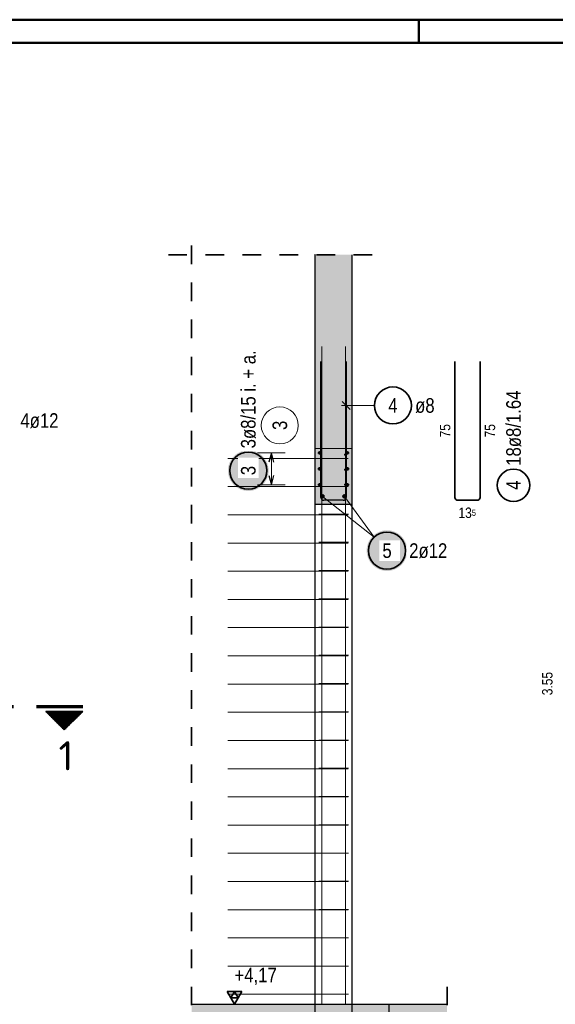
# Model space of a CAD drawing. Header units: millimetres. Extents: x -12.7 to 49.1, y -8.7 to 26.3.
# Tile 17 of 35: x 17.8 to 20.7, y 15.7 to 21. Entities that reach past the tile are written whole.
import ezdxf
from ezdxf.enums import TextEntityAlignment as Align

# ---------------------------------------------------------------- set-up
doc = ezdxf.new("R2010")
doc.units = ezdxf.units.MM
doc.linetypes.add('DASHDOTX2', pattern=[2, 1, -0.5, 0, -0.5])
doc.linetypes.add('HIDDEN', pattern=[0.375, 0.25, -0.125])
doc.layers.add('nplo Bewehrung', color=7, linetype='Continuous', lineweight=20)
doc.styles.add('Arial Narrow', font='ARIALN.TTF')
doc.styles.add('isocp', font='isocp', dxfattribs={"width": 1.1})
doc.linetypes.add('STRAKON_Linetype_13', pattern='A,15,[130,ltypeshp.shx,S=1.875,R=-30,X=0,Y=0],-1.875,[130,ltypeshp.shx,S=1.875,R=-30,X=0,Y=0]', length=16.875)

msp = doc.modelspace()

# ---------------------------------------------------------------- hatches: boundary and pattern name
at = {"lineweight": 13, "true_color": 0xd7ffd7}
for points in [[(19.44, 18.7111), (19.64, 18.7111), (19.6399, 19.7566), (19.44, 19.7566)], [(19.64, 18.4111), (19.64, 18.7111), (19.44, 18.7111), (19.44, 18.4111)], [(18.7736, 15.4311), (20.1534, 15.4311), (20.1534, 15.7111), (18.7736, 15.7111)]]:
    msp.add_hatch(color=254, dxfattribs=at).paths.add_polyline_path(points)
at = {"lineweight": 25, "true_color": 0xffffff}
msp.add_hatch(color=7, dxfattribs=at).paths.add_polyline_path([(19.1896, 18.5915), (19.1895, 18.5953), (19.1893, 18.5992), (19.189, 18.603), (19.1885, 18.6068), (19.1879, 18.6106), (19.1872, 18.6144), (19.1863, 18.6181), (19.1853, 18.6218), (19.1842, 18.6255), (19.183, 18.6291), (19.1816, 18.6327), (19.1801, 18.6362), (19.1785, 18.6397), (19.1767, 18.6431), (19.1749, 18.6465), (19.1729, 18.6498), (19.1708, 18.653), (19.1686, 18.6561), (19.1663, 18.6592), (19.1639, 18.6622), (19.1613, 18.6651), (19.1587, 18.6679), (19.156, 18.6706), (19.1532, 18.6732), (19.1503, 18.6758), (19.1473, 18.6782), (19.1443, 18.6805), (19.1411, 18.6827), (19.1379, 18.6848), (19.1346, 18.6867), (19.1312, 18.6886), (19.1278, 18.6904), (19.1243, 18.692), (19.1208, 18.6935), (19.1172, 18.6949), (19.1136, 18.6961), (19.1099, 18.6972), (19.1062, 18.6982), (19.1025, 18.6991), (19.0987, 18.6998), (19.0949, 18.7004), (19.0911, 18.7009), (19.0873, 18.7012), (19.0834, 18.7014), (19.0796, 18.7015), (19.0758, 18.7014), (19.0719, 18.7012), (19.0681, 18.7009), (19.0643, 18.7004), (19.0605, 18.6998), (19.0567, 18.6991), (19.053, 18.6982), (19.0493, 18.6972), (19.0456, 18.6961), (19.042, 18.6949), (19.0384, 18.6935), (19.0349, 18.692), (19.0314, 18.6904), (19.028, 18.6886), (19.0246, 18.6867), (19.0213, 18.6848), (19.0181, 18.6827), (19.0149, 18.6805), (19.0119, 18.6782), (19.0089, 18.6758), (19.006, 18.6732), (19.0032, 18.6706), (19.0005, 18.6679), (18.9979, 18.6651), (18.9953, 18.6622), (18.9929, 18.6592), (18.9906, 18.6561), (18.9884, 18.653), (18.9863, 18.6498), (18.9843, 18.6465), (18.9825, 18.6431), (18.9807, 18.6397), (18.9791, 18.6362), (18.9776, 18.6327), (18.9762, 18.6291), (18.975, 18.6255), (18.9739, 18.6218), (18.9729, 18.6181), (18.972, 18.6144), (18.9713, 18.6106), (18.9707, 18.6068), (18.9702, 18.603), (18.9699, 18.5992), (18.9697, 18.5953), (18.9696, 18.5915), (18.9697, 18.5876), (18.9699, 18.5838), (18.9702, 18.58), (18.9707, 18.5762), (18.9713, 18.5724), (18.972, 18.5686), (18.9729, 18.5649), (18.9739, 18.5612), (18.975, 18.5575), (18.9762, 18.5539), (18.9776, 18.5503), (18.9791, 18.5467), (18.9807, 18.5433), (18.9825, 18.5398), (18.9843, 18.5365), (18.9863, 18.5332), (18.9884, 18.53), (18.9906, 18.5268), (18.9929, 18.5238), (18.9953, 18.5208), (18.9979, 18.5179), (19.0005, 18.5151), (19.0032, 18.5124), (19.006, 18.5097), (19.0089, 18.5072), (19.0119, 18.5048), (19.0149, 18.5025), (19.0181, 18.5003), (19.0213, 18.4982), (19.0246, 18.4962), (19.028, 18.4944), (19.0314, 18.4926), (19.0349, 18.491), (19.0384, 18.4895), (19.042, 18.4881), (19.0456, 18.4869), (19.0493, 18.4857), (19.053, 18.4848), (19.0567, 18.4839), (19.0605, 18.4832), (19.0643, 18.4826), (19.0681, 18.4821), (19.0719, 18.4818), (19.0758, 18.4816), (19.0796, 18.4815), (19.0834, 18.4816), (19.0873, 18.4818), (19.0911, 18.4821), (19.0949, 18.4826), (19.0987, 18.4832), (19.1025, 18.4839), (19.1062, 18.4848), (19.1099, 18.4857), (19.1136, 18.4869), (19.1172, 18.4881), (19.1208, 18.4895), (19.1243, 18.491), (19.1278, 18.4926), (19.1312, 18.4944), (19.1346, 18.4962), (19.1379, 18.4982), (19.1411, 18.5003), (19.1443, 18.5025), (19.1473, 18.5048), (19.1503, 18.5072), (19.1532, 18.5097), (19.156, 18.5124), (19.1587, 18.5151), (19.1613, 18.5179), (19.1639, 18.5208), (19.1663, 18.5238), (19.1686, 18.5268), (19.1708, 18.53), (19.1729, 18.5332), (19.1749, 18.5365), (19.1767, 18.5398), (19.1785, 18.5433), (19.1801, 18.5467), (19.1816, 18.5503), (19.183, 18.5539), (19.1842, 18.5575), (19.1853, 18.5612), (19.1863, 18.5649), (19.1872, 18.5686), (19.1879, 18.5724), (19.1885, 18.5762), (19.189, 18.58), (19.1893, 18.5838)])
at = {"lineweight": 50, "true_color": 0xffffff}
msp.add_hatch(color=7, dxfattribs=at).paths.add_polyline_path([(19.9387, 18.1597), (19.9386, 18.1635), (19.9384, 18.1673), (19.9381, 18.1712), (19.9376, 18.175), (19.937, 18.1788), (19.9363, 18.1825), (19.9354, 18.1863), (19.9344, 18.19), (19.9333, 18.1937), (19.9321, 18.1973), (19.9307, 18.2009), (19.9292, 18.2044), (19.9276, 18.2079), (19.9258, 18.2113), (19.924, 18.2147), (19.922, 18.218), (19.9199, 18.2212), (19.9177, 18.2243), (19.9154, 18.2274), (19.913, 18.2304), (19.9105, 18.2333), (19.9078, 18.2361), (19.9051, 18.2388), (19.9023, 18.2414), (19.8994, 18.2439), (19.8964, 18.2463), (19.8934, 18.2487), (19.8902, 18.2509), (19.887, 18.253), (19.8837, 18.2549), (19.8803, 18.2568), (19.8769, 18.2585), (19.8734, 18.2602), (19.8699, 18.2617), (19.8663, 18.263), (19.8627, 18.2643), (19.859, 18.2654), (19.8553, 18.2664), (19.8516, 18.2673), (19.8478, 18.268), (19.844, 18.2686), (19.8402, 18.2691), (19.8364, 18.2694), (19.8325, 18.2696), (19.8287, 18.2697), (19.8249, 18.2696), (19.821, 18.2694), (19.8172, 18.2691), (19.8134, 18.2686), (19.8096, 18.268), (19.8058, 18.2673), (19.8021, 18.2664), (19.7984, 18.2654), (19.7947, 18.2643), (19.7911, 18.263), (19.7875, 18.2617), (19.784, 18.2602), (19.7805, 18.2585), (19.7771, 18.2568), (19.7737, 18.2549), (19.7704, 18.253), (19.7672, 18.2509), (19.764, 18.2487), (19.761, 18.2463), (19.758, 18.2439), (19.7551, 18.2414), (19.7523, 18.2388), (19.7496, 18.2361), (19.747, 18.2333), (19.7444, 18.2304), (19.742, 18.2274), (19.7397, 18.2243), (19.7375, 18.2212), (19.7354, 18.218), (19.7334, 18.2147), (19.7316, 18.2113), (19.7298, 18.2079), (19.7282, 18.2044), (19.7267, 18.2009), (19.7253, 18.1973), (19.7241, 18.1937), (19.723, 18.19), (19.722, 18.1863), (19.7211, 18.1825), (19.7204, 18.1788), (19.7198, 18.175), (19.7193, 18.1712), (19.719, 18.1673), (19.7188, 18.1635), (19.7187, 18.1597), (19.7188, 18.1558), (19.719, 18.152), (19.7193, 18.1482), (19.7198, 18.1444), (19.7204, 18.1406), (19.7211, 18.1368), (19.722, 18.1331), (19.723, 18.1293), (19.7241, 18.1257), (19.7253, 18.122), (19.7267, 18.1185), (19.7282, 18.1149), (19.7298, 18.1114), (19.7316, 18.108), (19.7334, 18.1047), (19.7354, 18.1014), (19.7375, 18.0982), (19.7397, 18.095), (19.742, 18.0919), (19.7444, 18.089), (19.747, 18.0861), (19.7496, 18.0833), (19.7523, 18.0805), (19.7551, 18.0779), (19.758, 18.0754), (19.761, 18.073), (19.764, 18.0707), (19.7672, 18.0685), (19.7704, 18.0664), (19.7737, 18.0644), (19.7771, 18.0625), (19.7805, 18.0608), (19.784, 18.0592), (19.7875, 18.0577), (19.7911, 18.0563), (19.7947, 18.055), (19.7984, 18.0539), (19.8021, 18.0529), (19.8058, 18.0521), (19.8096, 18.0513), (19.8134, 18.0507), (19.8172, 18.0503), (19.821, 18.0499), (19.8249, 18.0497), (19.8287, 18.0497), (19.8325, 18.0497), (19.8364, 18.0499), (19.8402, 18.0503), (19.844, 18.0507), (19.8478, 18.0513), (19.8516, 18.0521), (19.8553, 18.0529), (19.859, 18.0539), (19.8627, 18.055), (19.8663, 18.0563), (19.8699, 18.0577), (19.8734, 18.0592), (19.8769, 18.0608), (19.8803, 18.0625), (19.8837, 18.0644), (19.887, 18.0664), (19.8902, 18.0685), (19.8934, 18.0707), (19.8964, 18.073), (19.8994, 18.0754), (19.9023, 18.0779), (19.9051, 18.0805), (19.9078, 18.0833), (19.9105, 18.0861), (19.913, 18.089), (19.9154, 18.0919), (19.9177, 18.095), (19.9199, 18.0982), (19.922, 18.1014), (19.924, 18.1047), (19.9258, 18.108), (19.9276, 18.1114), (19.9292, 18.1149), (19.9307, 18.1185), (19.9321, 18.122), (19.9333, 18.1257), (19.9344, 18.1293), (19.9354, 18.1331), (19.9363, 18.1368), (19.937, 18.1406), (19.9376, 18.1444), (19.9381, 18.1482), (19.9384, 18.152)])
at = {"lineweight": 50}
h = msp.add_hatch(dxfattribs=at)
h.set_pattern_fill('Mau', color=4, scale=0.01, angle=270, style=0, pattern_type=2)
h.set_pattern_definition([(270, (0, 0), (0.01, -2e-18), [])])
h.paths.add_polyline_path([(17.986, 17.2919), (18.086, 17.1919), (18.186, 17.2919)])

# ---------------------------------------------------------------- linework, layer by layer
at = {"color": 4, "linetype": 'Continuous', "lineweight": 50}
for p, q in [((43.75, 21.025), (0, 21.025)), ((20, 21.025), (20, 20.9)), ((43.625, 20.9), (0.5, 20.9))]:
    msp.add_line(p, q, dxfattribs=at)
at = {"color": 2, "linetype": 'HIDDEN', "lineweight": 35, "ltscale": 0.25}
for p, q in [((18.7736, 15.3061), (18.7736, 19.8816)), ((18.6486, 19.7566), (19.765, 19.7566)), ((20.1534, 15.3061), (20.1534, 15.8361))]:
    msp.add_line(p, q, dxfattribs=at)
at = {"color": 3, "linetype": 'Continuous', "lineweight": 25}
for p, q in [((19.4399, 18.7111), (19.4399, 19.7566)), ((19.6399, 18.7111), (19.6399, 19.7566)), ((19.4719, 18.4471), (19.472, 19.1811)), ((19.6079, 19.1811), (19.6079, 18.4471)), ((19.5858, 18.9652), (19.63, 18.921)), ((19.4399, 18.4111), (19.4399, 18.7111)), ((19.6399, 18.4111), (19.6399, 18.7111)), ((19.2046, 18.6871), (19.1912, 18.6371)), ((19.218, 18.6371), (19.2046, 18.6871)), ((19.1912, 18.5651), (19.2046, 18.5151)), ((19.2046, 18.5151), (19.218, 18.5651)), ((19.4399, 15.7111), (19.4399, 18.4111)), ((19.44, 18.4111), (19.64, 18.4111)), ((19.5919, 18.4311), (19.4879, 18.4311)), ((19.6399, 15.7111), (19.6399, 18.4111)), ((18.7736, 15.7111), (20.1534, 15.7111)), ((18.9652, 15.7111), (19.2299, 15.7111)), ((19.64, 15.7111), (19.94, 15.7111))]:
    msp.add_line(p, q, dxfattribs=at)
at = {"color": 2, "linetype": 'Continuous', "lineweight": 35}
for p, q in [((20.1955, 18.4471), (20.1955, 19.1811)), ((20.3315, 19.1811), (20.3315, 18.4471)), ((20.3155, 18.4311), (20.2115, 18.4311)), ((18.186, 17.2919), (17.986, 17.2919)), ((18.086, 17.1919), (17.986, 17.2919)), ((18.186, 17.2919), (18.086, 17.1919)), ((19.044, 15.7793), (18.9652, 15.7793)), ((18.9652, 15.7793), (19.0046, 15.7111)), ((19.0046, 15.7793), (18.9849, 15.7452)), ((18.9849, 15.7452), (19.0243, 15.7452)), ((19.0046, 15.7111), (19.044, 15.7793)), ((19.0243, 15.7452), (19.0046, 15.7793))]:
    msp.add_line(p, q, dxfattribs=at)
at = {"color": 5, "linetype": 'Continuous', "lineweight": 18}
for p, q in [((19.7606, 18.9431), (19.5829, 18.9431)), ((19.2796, 18.6871), (19.1296, 18.6871)), ((19.2046, 18.6871), (19.2046, 18.5151)), ((19.1296, 18.5151), (19.2796, 18.5151)), ((19.4809, 18.4521), (19.7592, 18.2315)), ((19.5989, 18.4521), (19.7592, 18.2315))]:
    msp.add_line(p, q, dxfattribs=at)
at = {"color": 6, "linetype": 'STRAKON_Linetype_13', "lineweight": 13, "ltscale": 0.01}
msp.add_line((19.44, 18.7111), (19.64, 18.7111), dxfattribs=at)
at = {"color": 1, "linetype": 'DASHDOTX2', "lineweight": 70, "ltscale": 0.25}
msp.add_line((18.186, 17.3169), (17.536, 17.3169), dxfattribs=at)
at = {"color": 3, "linetype": 'HIDDEN', "lineweight": 25, "ltscale": 0.25}
for p, q in [((19.4399, 15.4311), (19.4399, 15.7111)), ((19.6399, 15.4311), (19.6399, 15.7111)), ((19.8399, 15.4311), (19.8399, 15.7111))]:
    msp.add_line(p, q, dxfattribs=at)
at = {"color": 9, "linetype": 'Continuous', "lineweight": 0}
msp.add_circle((19.44, 19.7566), 0.00111, dxfattribs=at)
at = {"color": 2, "linetype": 'Continuous', "lineweight": 35}
for centre, radius in [((19.8606, 18.9431), 0.1), ((19.0796, 18.5915), 0.1), ((20.5121, 18.5123), 0.0875), ((19.8287, 18.1597), 0.1)]:
    msp.add_circle(centre, radius, dxfattribs=at)
at = {"color": 4, "linetype": 'Continuous', "lineweight": 50}
for centre, radius in [((19.4639, 18.6871), 0.004), ((19.4639, 18.6871), 0.004), ((19.4639, 18.6871), 0.0036), ((19.4639, 18.6871), 0.0028), ((19.4639, 18.6871), 0.002), ((19.4639, 18.6871), 0.0012), ((19.4639, 18.6871), 0.0004), ((19.6159, 18.6871), 0.004), ((19.6159, 18.6871), 0.004), ((19.6159, 18.6871), 0.0036), ((19.6159, 18.6871), 0.0028), ((19.6159, 18.6871), 0.002), ((19.6159, 18.6871), 0.0012), ((19.6159, 18.6871), 0.0004), ((19.4639, 18.6011), 0.004), ((19.4639, 18.6011), 0.004), ((19.4639, 18.6011), 0.0036), ((19.4639, 18.6011), 0.0028), ((19.4639, 18.6011), 0.002), ((19.4639, 18.6011), 0.0012), ((19.4639, 18.6011), 0.0004), ((19.6159, 18.6011), 0.004), ((19.6159, 18.6011), 0.004), ((19.6159, 18.6011), 0.0036), ((19.6159, 18.6011), 0.0028), ((19.6159, 18.6011), 0.002), ((19.6159, 18.6011), 0.0012), ((19.6159, 18.6011), 0.0004), ((19.4639, 18.5151), 0.004), ((19.4639, 18.5151), 0.004), ((19.4639, 18.5151), 0.0036), ((19.4639, 18.5151), 0.0028), ((19.4639, 18.5151), 0.002), ((19.4639, 18.5151), 0.0012), ((19.4639, 18.5151), 0.0004), ((19.6159, 18.5151), 0.004), ((19.6159, 18.5151), 0.004), ((19.6159, 18.5151), 0.0036), ((19.6159, 18.5151), 0.0028), ((19.6159, 18.5151), 0.002), ((19.6159, 18.5151), 0.0012), ((19.6159, 18.5151), 0.0004), ((19.4809, 18.4521), 0.006), ((19.4809, 18.4521), 0.006), ((19.4809, 18.4521), 0.0054), ((19.4809, 18.4521), 0.0042), ((19.4809, 18.4521), 0.003), ((19.4809, 18.4521), 0.0018), ((19.4809, 18.4521), 0.0006), ((19.5989, 18.4521), 0.006), ((19.5989, 18.4521), 0.006), ((19.5989, 18.4521), 0.0054), ((19.5989, 18.4521), 0.0042), ((19.5989, 18.4521), 0.003), ((19.5989, 18.4521), 0.0018), ((19.5989, 18.4521), 0.0006)]:
    msp.add_circle(centre, radius, dxfattribs=at)
at = {"color": 3, "linetype": 'Continuous', "lineweight": 25}
for centre, start, end in [((19.4879, 18.4471), 179.9993, 270), ((19.5919, 18.4471), 270, 0)]:
    msp.add_arc(centre, 0.016, start, end, dxfattribs=at)
at = {"color": 2, "linetype": 'Continuous', "lineweight": 35}
for centre, start, end in [((20.2115, 18.4471), 179.9993, 270), ((20.3155, 18.4471), 270, 0)]:
    msp.add_arc(centre, 0.016, start, end, dxfattribs=at)
at = {"layer": 'nplo Bewehrung', "color": 9, "linetype": 'Continuous', "lineweight": 0}
for p, q in [((19.476, 15.7111), (19.476, 19.2611)), ((19.476, 15.7111), (19.476, 19.2611)), ((19.604, 15.7111), (19.604, 19.2611)), ((19.604, 15.7111), (19.604, 19.2611)), ((18.9699, 18.6571), (19.6199, 18.6571)), ((18.9699, 18.5049), (19.6199, 18.5049)), ((18.9699, 18.3527), (19.6199, 18.3527)), ((19.46, 18.3571), (19.62, 18.3571)), ((18.9699, 18.2004), (19.6199, 18.2004)), ((19.46, 18.2046), (19.62, 18.2046)), ((18.9699, 18.0482), (19.6199, 18.0482)), ((19.46, 18.0521), (19.62, 18.0521)), ((18.9699, 17.896), (19.6199, 17.896)), ((19.46, 17.8997), (19.62, 17.8997)), ((18.9699, 17.7438), (19.6199, 17.7438)), ((19.46, 17.7472), (19.62, 17.7472)), ((18.9699, 17.5916), (19.6199, 17.5916)), ((19.46, 17.5947), (19.62, 17.5947)), ((18.9699, 17.4394), (19.6199, 17.4394)), ((19.46, 17.4423), (19.62, 17.4423)), ((18.9699, 17.2872), (19.6199, 17.2872)), ((19.46, 17.2898), (19.62, 17.2898)), ((18.9699, 17.135), (19.6199, 17.135)), ((19.46, 17.1373), (19.62, 17.1373)), ((18.9699, 16.9828), (19.6199, 16.9828)), ((19.46, 16.9848), (19.62, 16.9848)), ((18.9699, 16.8306), (19.6199, 16.8306)), ((19.46, 16.8324), (19.62, 16.8324)), ((18.9699, 16.6783), (19.6199, 16.6783)), ((19.46, 16.6799), (19.62, 16.6799)), ((19.46, 16.5274), (19.62, 16.5274)), ((18.9699, 16.5261), (19.6199, 16.5261)), ((18.9699, 16.3739), (19.6199, 16.3739)), ((19.46, 16.375), (19.62, 16.375)), ((18.9699, 16.2217), (19.6199, 16.2217)), ((19.46, 16.2225), (19.62, 16.2225)), ((18.9699, 16.0695), (19.6199, 16.0695)), ((19.46, 16.07), (19.62, 16.07)), ((18.9699, 15.9173), (19.6199, 15.9173)), ((19.46, 15.9176), (19.62, 15.9176)), ((18.9699, 15.7651), (19.6199, 15.7651)), ((19.46, 15.7651), (19.62, 15.7651))]:
    msp.add_line(p, q, dxfattribs=at)
for centre in [(19.6029, 18.6771), (19.6029, 18.6771), (19.6029, 18.5961), (19.6029, 18.5961), (19.6029, 18.5151), (19.6029, 18.5151)]:
    msp.add_circle(centre, 0.004, dxfattribs=at)

# ---------------------------------------------------------------- texts
at = {"color": 2, "lineweight": 35, "style": 'isocp', "width": 1.15}
msp.add_text('1', height=0.1575, dxfattribs=at).set_placement((18.0951, 16.9737), align=Align.CENTER)
at = {"color": 2, "lineweight": 35, "attachment_point": 1, "rotation": 90, "line_spacing_factor": 0.9, "style": 'Arial Narrow'}
for s, insert, char_height in [('18ø8/1.64', (20.4727, 18.6173), 0.07875), ('4', (20.4727, 18.4875), 0.0788)]:
    msp.add_mtext(s, dxfattribs=dict(at, insert=insert, char_height=char_height))
at = {"color": 2, "lineweight": 35, "attachment_point": 1, "line_spacing_factor": 0.9, "style": 'Arial Narrow'}
for s, insert, char_height in [('4', (19.8358, 18.9825), 0.0788), ('ø8', (19.9806, 18.9825), 0.07875), (' +4,17', (18.9802, 15.908), 0.07875)]:
    msp.add_mtext(s, dxfattribs=dict(at, insert=insert, char_height=char_height))
at = {"color": 2, "lineweight": 35, "insert": (17.8489, 18.9012), "char_height": 0.07875, "attachment_point": 1, "line_spacing_factor": 0.9, "style": 'Arial Narrow', "bg_fill": 3, "box_fill_scale": 1.2, "bg_fill_color": 256, "bg_fill_true_color": 13158600, "bg_fill_transparency": 0}
msp.add_mtext('4ø12', dxfattribs=at)
at = {"color": 9, "lineweight": 0, "insert": (19.2104, 18.8105), "char_height": 0.0788, "attachment_point": 1, "rotation": 90, "line_spacing_factor": 0.9, "style": 'Arial Narrow'}
msp.add_mtext('3', dxfattribs=at)
at = {"color": 3, "lineweight": 25, "char_height": 0.05625, "attachment_point": 1, "line_spacing_factor": 0.9, "style": 'Arial Narrow'}
for s, insert, rotation in [('75', (20.1143, 18.7706), 89.9993), ('75', (20.3565, 18.7706), 90), ('3.55', (20.6662, 17.3792), 90)]:
    msp.add_mtext(s, dxfattribs=dict(at, insert=insert, rotation=rotation))
at = {"color": 3, "lineweight": 25, "insert": (20.2148, 18.392), "char_height": 0.05625, "attachment_point": 1, "line_spacing_factor": 0.9, "style": 'Arial Narrow'}
msp.add_mtext('13{\\A1;\\H.6x;\\S5;}', dxfattribs=at)

# ---------------------------------------------------------------- next in the draw order: texts
at = {"color": 2, "lineweight": 35, "attachment_point": 1, "rotation": 90, "line_spacing_factor": 0.9, "style": 'Arial Narrow', "bg_fill": 3, "box_fill_scale": 1.2, "bg_fill_color": 256, "bg_fill_true_color": 13158600, "bg_fill_transparency": 0}
for s, insert, char_height in [('3ø8/15 i. + a.', (19.0402, 18.7115), 0.07875), ('3', (19.0402, 18.5667), 0.0788)]:
    msp.add_mtext(s, dxfattribs=dict(at, insert=insert, char_height=char_height))
at = {"color": 2, "lineweight": 35, "attachment_point": 1, "line_spacing_factor": 0.9, "style": 'Arial Narrow', "bg_fill": 3, "box_fill_scale": 1.2, "bg_fill_color": 256, "bg_fill_true_color": 13158600, "bg_fill_transparency": 0}
for s, insert, char_height in [('5', (19.8039, 18.199), 0.0788), ('2ø12', (19.9487, 18.199), 0.07875)]:
    msp.add_mtext(s, dxfattribs=dict(at, insert=insert, char_height=char_height))

# ---------------------------------------------------------------- next in the draw order: linework, layer by layer
at = {"color": 9, "linetype": 'Continuous', "lineweight": 0}
msp.add_circle((19.2498, 18.8353), 0.1, dxfattribs=at)

doc.saveas('drawing.dxf')
